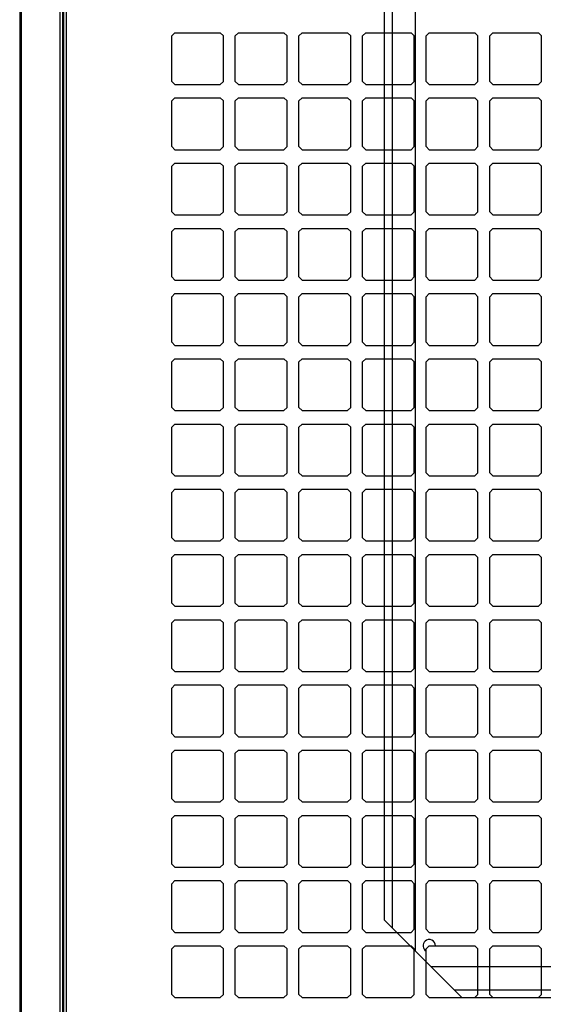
# Model space of a CAD drawing. Header units: millimetres. Extents: x -53211 to 165, y -26563 to 3137.
# Tile 5 of 15: x -29755 to -28763, y -16383 to -14519. Entities that reach past the tile are written whole.
import ezdxf

# ---------------------------------------------------------------- set-up
doc = ezdxf.new("R2010")
doc.units = ezdxf.units.MM
doc.header["$MEASUREMENT"] = 0

msp = doc.modelspace()

# ---------------------------------------------------------------- linework, layer by layer
for p, q in [((-29752.4, -13644.1), (-29752.4, -16858.1)), ((-29755.1, -13696.9), (-29755.1, -16857.7)), ((-29678.1, -17870.3), (-29678.1, -13695.9)), ((-29673.4, -16858.7), (-29673.4, -13695.9)), ((-29671.3, -16858.7), (-29671.3, -13695.8)), ((-29666.6, -16856.1), (-29666.6, -13694.5)), ((-29005.6, -14261.6), (-29005.6, -16282.4)), ((-29049.7, -14305.7), (-29049.7, -16238.3)), ((-29064.4, -14320.4), (-29064.4, -16223.6)), ((-29461.3, -14543.9), (-29467.1, -14549.8)), ((-29467.1, -14636), (-29467.1, -14549.8)), ((-29461.3, -14543.9), (-29375, -14543.9)), ((-29369.1, -14549.8), (-29375, -14543.9)), ((-29369.1, -14636), (-29369.1, -14549.8)), ((-29340.7, -14543.9), (-29346.6, -14549.8)), ((-29346.6, -14636), (-29346.6, -14549.8)), ((-29340.7, -14543.9), (-29254.5, -14543.9)), ((-29248.6, -14549.8), (-29254.5, -14543.9)), ((-29248.6, -14636), (-29248.6, -14549.8)), ((-29220.2, -14543.9), (-29226.1, -14549.8)), ((-29226.1, -14636), (-29226.1, -14549.8)), ((-29220.2, -14543.9), (-29133.9, -14543.9)), ((-29128, -14549.8), (-29133.9, -14543.9)), ((-29128, -14636), (-29128, -14549.8)), ((-29099.6, -14543.9), (-29105.5, -14549.8)), ((-29105.5, -14636), (-29105.5, -14549.8)), ((-29099.6, -14543.9), (-29013.4, -14543.9)), ((-29007.5, -14549.8), (-29013.4, -14543.9)), ((-29007.5, -14636), (-29007.5, -14549.8)), ((-28979.1, -14543.9), (-28985, -14549.8)), ((-28985, -14636), (-28985, -14549.8)), ((-28979.1, -14543.9), (-28892.8, -14543.9)), ((-28887, -14549.8), (-28892.8, -14543.9)), ((-28887, -14636), (-28887, -14549.8)), ((-28858.6, -14543.9), (-28864.4, -14549.8)), ((-28864.4, -14636), (-28864.4, -14549.8)), ((-28858.6, -14543.9), (-28772.3, -14543.9)), ((-28766.4, -14549.8), (-28772.3, -14543.9)), ((-28766.4, -14636), (-28766.4, -14549.8)), ((-29461.3, -14641.9), (-29467.1, -14636)), ((-29461.3, -14641.9), (-29375, -14641.9)), ((-29369.1, -14636), (-29375, -14641.9)), ((-29340.7, -14641.9), (-29346.6, -14636)), ((-29340.7, -14641.9), (-29254.5, -14641.9)), ((-29248.6, -14636), (-29254.5, -14641.9)), ((-29220.2, -14641.9), (-29226.1, -14636)), ((-29220.2, -14641.9), (-29133.9, -14641.9)), ((-29128, -14636), (-29133.9, -14641.9)), ((-29099.6, -14641.9), (-29105.5, -14636)), ((-29099.6, -14641.9), (-29013.4, -14641.9)), ((-29007.5, -14636), (-29013.4, -14641.9)), ((-28979.1, -14641.9), (-28985, -14636)), ((-28979.1, -14641.9), (-28892.8, -14641.9)), ((-28887, -14636), (-28892.8, -14641.9)), ((-28858.6, -14641.9), (-28864.4, -14636)), ((-28858.6, -14641.9), (-28772.3, -14641.9)), ((-28766.4, -14636), (-28772.3, -14641.9)), ((-29461.3, -14667.4), (-29467.1, -14673.2)), ((-29461.3, -14667.4), (-29375, -14667.4)), ((-29369.1, -14673.2), (-29375, -14667.4)), ((-29340.7, -14667.4), (-29346.6, -14673.2)), ((-29340.7, -14667.4), (-29254.5, -14667.4)), ((-29248.6, -14673.2), (-29254.5, -14667.4)), ((-29220.2, -14667.4), (-29226.1, -14673.2)), ((-29220.2, -14667.4), (-29133.9, -14667.4)), ((-29128, -14673.2), (-29133.9, -14667.4)), ((-29099.6, -14667.4), (-29105.5, -14673.2)), ((-29099.6, -14667.4), (-29013.4, -14667.4)), ((-29007.5, -14673.2), (-29013.4, -14667.4)), ((-28979.1, -14667.4), (-28985, -14673.2)), ((-28979.1, -14667.4), (-28892.8, -14667.4)), ((-28887, -14673.2), (-28892.8, -14667.4)), ((-28858.6, -14667.4), (-28864.4, -14673.2)), ((-28858.6, -14667.4), (-28772.3, -14667.4)), ((-28766.4, -14673.2), (-28772.3, -14667.4)), ((-29467.1, -14759.5), (-29467.1, -14673.2)), ((-29369.1, -14759.5), (-29369.1, -14673.2)), ((-29346.6, -14759.5), (-29346.6, -14673.2)), ((-29248.6, -14759.5), (-29248.6, -14673.2)), ((-29226.1, -14759.5), (-29226.1, -14673.2)), ((-29128, -14759.5), (-29128, -14673.2)), ((-29105.5, -14759.5), (-29105.5, -14673.2)), ((-29007.5, -14759.5), (-29007.5, -14673.2)), ((-28985, -14759.5), (-28985, -14673.2)), ((-28887, -14759.5), (-28887, -14673.2)), ((-28864.4, -14759.5), (-28864.4, -14673.2)), ((-28766.4, -14759.5), (-28766.4, -14673.2)), ((-29461.3, -14765.4), (-29467.1, -14759.5)), ((-29369.1, -14759.5), (-29375, -14765.4)), ((-29340.7, -14765.4), (-29346.6, -14759.5)), ((-29248.6, -14759.5), (-29254.5, -14765.4)), ((-29220.2, -14765.4), (-29226.1, -14759.5)), ((-29128, -14759.5), (-29133.9, -14765.4)), ((-29099.6, -14765.4), (-29105.5, -14759.5)), ((-29007.5, -14759.5), (-29013.4, -14765.4)), ((-28979.1, -14765.4), (-28985, -14759.5)), ((-28887, -14759.5), (-28892.8, -14765.4)), ((-28858.6, -14765.4), (-28864.4, -14759.5)), ((-28766.4, -14759.5), (-28772.3, -14765.4)), ((-29461.3, -14765.4), (-29375, -14765.4)), ((-29340.7, -14765.4), (-29254.5, -14765.4)), ((-29220.2, -14765.4), (-29133.9, -14765.4)), ((-29099.6, -14765.4), (-29013.4, -14765.4)), ((-28979.1, -14765.4), (-28892.8, -14765.4)), ((-28858.6, -14765.4), (-28772.3, -14765.4)), ((-29461.3, -14790.8), (-29467.1, -14796.7)), ((-29467.1, -14883), (-29467.1, -14796.7)), ((-29461.3, -14790.8), (-29375, -14790.8)), ((-29369.1, -14796.7), (-29375, -14790.8)), ((-29369.1, -14883), (-29369.1, -14796.7)), ((-29340.7, -14790.8), (-29346.6, -14796.7)), ((-29346.6, -14883), (-29346.6, -14796.7)), ((-29340.7, -14790.8), (-29254.5, -14790.8)), ((-29248.6, -14796.7), (-29254.5, -14790.8)), ((-29248.6, -14883), (-29248.6, -14796.7)), ((-29220.2, -14790.8), (-29226.1, -14796.7)), ((-29226.1, -14883), (-29226.1, -14796.7)), ((-29220.2, -14790.8), (-29133.9, -14790.8)), ((-29128, -14796.7), (-29133.9, -14790.8)), ((-29128, -14883), (-29128, -14796.7)), ((-29099.6, -14790.8), (-29105.5, -14796.7)), ((-29105.5, -14883), (-29105.5, -14796.7)), ((-29099.6, -14790.8), (-29013.4, -14790.8)), ((-29007.5, -14796.7), (-29013.4, -14790.8)), ((-29007.5, -14883), (-29007.5, -14796.7)), ((-28979.1, -14790.8), (-28985, -14796.7)), ((-28985, -14883), (-28985, -14796.7)), ((-28979.1, -14790.8), (-28892.8, -14790.8)), ((-28887, -14796.7), (-28892.8, -14790.8)), ((-28887, -14883), (-28887, -14796.7)), ((-28858.6, -14790.8), (-28864.4, -14796.7)), ((-28864.4, -14883), (-28864.4, -14796.7)), ((-28858.6, -14790.8), (-28772.3, -14790.8)), ((-28766.4, -14796.7), (-28772.3, -14790.8)), ((-28766.4, -14883), (-28766.4, -14796.7)), ((-29461.3, -14888.8), (-29467.1, -14883)), ((-29461.3, -14888.8), (-29375, -14888.8)), ((-29369.1, -14883), (-29375, -14888.8)), ((-29340.7, -14888.8), (-29346.6, -14883)), ((-29340.7, -14888.8), (-29254.5, -14888.8)), ((-29248.6, -14883), (-29254.5, -14888.8)), ((-29220.2, -14888.8), (-29226.1, -14883)), ((-29220.2, -14888.8), (-29133.9, -14888.8)), ((-29128, -14883), (-29133.9, -14888.8)), ((-29099.6, -14888.8), (-29105.5, -14883)), ((-29099.6, -14888.8), (-29013.4, -14888.8)), ((-29007.5, -14883), (-29013.4, -14888.8)), ((-28979.1, -14888.8), (-28985, -14883)), ((-28979.1, -14888.8), (-28892.8, -14888.8)), ((-28887, -14883), (-28892.8, -14888.8)), ((-28858.6, -14888.8), (-28864.4, -14883)), ((-28858.6, -14888.8), (-28772.3, -14888.8)), ((-28766.4, -14883), (-28772.3, -14888.8)), ((-29461.3, -14914.3), (-29467.1, -14920.2)), ((-29467.1, -15006.4), (-29467.1, -14920.2)), ((-29461.3, -14914.3), (-29375, -14914.3)), ((-29369.1, -14920.2), (-29375, -14914.3)), ((-29369.1, -15006.4), (-29369.1, -14920.2)), ((-29340.7, -14914.3), (-29346.6, -14920.2)), ((-29346.6, -15006.4), (-29346.6, -14920.2)), ((-29340.7, -14914.3), (-29254.5, -14914.3)), ((-29248.6, -14920.2), (-29254.5, -14914.3)), ((-29248.6, -15006.4), (-29248.6, -14920.2)), ((-29220.2, -14914.3), (-29226.1, -14920.2)), ((-29226.1, -15006.4), (-29226.1, -14920.2)), ((-29220.2, -14914.3), (-29133.9, -14914.3)), ((-29128, -14920.2), (-29133.9, -14914.3)), ((-29128, -15006.4), (-29128, -14920.2)), ((-29099.6, -14914.3), (-29105.5, -14920.2)), ((-29105.5, -15006.4), (-29105.5, -14920.2)), ((-29099.6, -14914.3), (-29013.4, -14914.3)), ((-29007.5, -14920.2), (-29013.4, -14914.3)), ((-29007.5, -15006.4), (-29007.5, -14920.2)), ((-28979.1, -14914.3), (-28985, -14920.2)), ((-28985, -15006.4), (-28985, -14920.2)), ((-28979.1, -14914.3), (-28892.8, -14914.3)), ((-28887, -14920.2), (-28892.8, -14914.3)), ((-28887, -15006.4), (-28887, -14920.2)), ((-28858.6, -14914.3), (-28864.4, -14920.2)), ((-28864.4, -15006.4), (-28864.4, -14920.2)), ((-28858.6, -14914.3), (-28772.3, -14914.3)), ((-28766.4, -14920.2), (-28772.3, -14914.3)), ((-28766.4, -15006.4), (-28766.4, -14920.2)), ((-29461.3, -15012.3), (-29467.1, -15006.4)), ((-29461.3, -15012.3), (-29375, -15012.3)), ((-29369.1, -15006.4), (-29375, -15012.3)), ((-29340.7, -15012.3), (-29346.6, -15006.4)), ((-29340.7, -15012.3), (-29254.5, -15012.3)), ((-29248.6, -15006.4), (-29254.5, -15012.3)), ((-29220.2, -15012.3), (-29226.1, -15006.4)), ((-29220.2, -15012.3), (-29133.9, -15012.3)), ((-29128, -15006.4), (-29133.9, -15012.3)), ((-29099.6, -15012.3), (-29105.5, -15006.4)), ((-29099.6, -15012.3), (-29013.4, -15012.3)), ((-29007.5, -15006.4), (-29013.4, -15012.3)), ((-28979.1, -15012.3), (-28985, -15006.4)), ((-28979.1, -15012.3), (-28892.8, -15012.3)), ((-28887, -15006.4), (-28892.8, -15012.3)), ((-28858.6, -15012.3), (-28864.4, -15006.4)), ((-28858.6, -15012.3), (-28772.3, -15012.3)), ((-28766.4, -15006.4), (-28772.3, -15012.3)), ((-29461.3, -15037.8), (-29467.1, -15043.7)), ((-29461.3, -15037.8), (-29375, -15037.8)), ((-29369.1, -15043.7), (-29375, -15037.8)), ((-29340.7, -15037.8), (-29346.6, -15043.7)), ((-29340.7, -15037.8), (-29254.5, -15037.8)), ((-29248.6, -15043.7), (-29254.5, -15037.8)), ((-29220.2, -15037.8), (-29226.1, -15043.7)), ((-29220.2, -15037.8), (-29133.9, -15037.8)), ((-29128, -15043.7), (-29133.9, -15037.8)), ((-29099.6, -15037.8), (-29105.5, -15043.7)), ((-29099.6, -15037.8), (-29013.4, -15037.8)), ((-29007.5, -15043.7), (-29013.4, -15037.8)), ((-28979.1, -15037.8), (-28985, -15043.7)), ((-28979.1, -15037.8), (-28892.8, -15037.8)), ((-28887, -15043.7), (-28892.8, -15037.8)), ((-28858.6, -15037.8), (-28864.4, -15043.7)), ((-28858.6, -15037.8), (-28772.3, -15037.8)), ((-28766.4, -15043.7), (-28772.3, -15037.8)), ((-29467.1, -15129.9), (-29467.1, -15043.7)), ((-29369.1, -15129.9), (-29369.1, -15043.7)), ((-29346.6, -15129.9), (-29346.6, -15043.7)), ((-29248.6, -15129.9), (-29248.6, -15043.7)), ((-29226.1, -15129.9), (-29226.1, -15043.7)), ((-29128, -15129.9), (-29128, -15043.7)), ((-29105.5, -15129.9), (-29105.5, -15043.7)), ((-29007.5, -15129.9), (-29007.5, -15043.7)), ((-28985, -15129.9), (-28985, -15043.7)), ((-28887, -15129.9), (-28887, -15043.7)), ((-28864.4, -15129.9), (-28864.4, -15043.7)), ((-28766.4, -15129.9), (-28766.4, -15043.7)), ((-29461.3, -15135.8), (-29467.1, -15129.9)), ((-29461.3, -15135.8), (-29375, -15135.8)), ((-29369.1, -15129.9), (-29375, -15135.8)), ((-29340.7, -15135.8), (-29346.6, -15129.9)), ((-29340.7, -15135.8), (-29254.5, -15135.8)), ((-29248.6, -15129.9), (-29254.5, -15135.8)), ((-29220.2, -15135.8), (-29226.1, -15129.9)), ((-29220.2, -15135.8), (-29133.9, -15135.8)), ((-29128, -15129.9), (-29133.9, -15135.8)), ((-29099.6, -15135.8), (-29105.5, -15129.9)), ((-29099.6, -15135.8), (-29013.4, -15135.8)), ((-29007.5, -15129.9), (-29013.4, -15135.8)), ((-28979.1, -15135.8), (-28985, -15129.9)), ((-28979.1, -15135.8), (-28892.8, -15135.8)), ((-28887, -15129.9), (-28892.8, -15135.8)), ((-28858.6, -15135.8), (-28864.4, -15129.9)), ((-28858.6, -15135.8), (-28772.3, -15135.8)), ((-28766.4, -15129.9), (-28772.3, -15135.8)), ((-29461.3, -15161.3), (-29467.1, -15167.2)), ((-29467.1, -15253.4), (-29467.1, -15167.2)), ((-29461.3, -15161.3), (-29375, -15161.3)), ((-29369.1, -15167.2), (-29375, -15161.3)), ((-29369.1, -15253.4), (-29369.1, -15167.2)), ((-29340.7, -15161.3), (-29346.6, -15167.2)), ((-29346.6, -15253.4), (-29346.6, -15167.2)), ((-29340.7, -15161.3), (-29254.5, -15161.3)), ((-29248.6, -15167.2), (-29254.5, -15161.3)), ((-29248.6, -15253.4), (-29248.6, -15167.2)), ((-29220.2, -15161.3), (-29226.1, -15167.2)), ((-29226.1, -15253.4), (-29226.1, -15167.2)), ((-29220.2, -15161.3), (-29133.9, -15161.3)), ((-29128, -15167.2), (-29133.9, -15161.3)), ((-29128, -15253.4), (-29128, -15167.2)), ((-29099.6, -15161.3), (-29105.5, -15167.2)), ((-29105.5, -15253.4), (-29105.5, -15167.2)), ((-29099.6, -15161.3), (-29013.4, -15161.3)), ((-29007.5, -15167.2), (-29013.4, -15161.3)), ((-29007.5, -15253.4), (-29007.5, -15167.2)), ((-28979.1, -15161.3), (-28985, -15167.2)), ((-28985, -15253.4), (-28985, -15167.2)), ((-28979.1, -15161.3), (-28892.8, -15161.3)), ((-28887, -15167.2), (-28892.8, -15161.3)), ((-28887, -15253.4), (-28887, -15167.2)), ((-28858.6, -15161.3), (-28864.4, -15167.2)), ((-28864.4, -15253.4), (-28864.4, -15167.2)), ((-28858.6, -15161.3), (-28772.3, -15161.3)), ((-28766.4, -15167.2), (-28772.3, -15161.3)), ((-28766.4, -15253.4), (-28766.4, -15167.2)), ((-29461.3, -15259.3), (-29467.1, -15253.4)), ((-29461.3, -15259.3), (-29375, -15259.3)), ((-29369.1, -15253.4), (-29375, -15259.3)), ((-29340.7, -15259.3), (-29346.6, -15253.4)), ((-29340.7, -15259.3), (-29254.5, -15259.3)), ((-29248.6, -15253.4), (-29254.5, -15259.3)), ((-29220.2, -15259.3), (-29226.1, -15253.4)), ((-29220.2, -15259.3), (-29133.9, -15259.3)), ((-29128, -15253.4), (-29133.9, -15259.3)), ((-29099.6, -15259.3), (-29105.5, -15253.4)), ((-29099.6, -15259.3), (-29013.4, -15259.3)), ((-29007.5, -15253.4), (-29013.4, -15259.3)), ((-28979.1, -15259.3), (-28985, -15253.4)), ((-28979.1, -15259.3), (-28892.8, -15259.3)), ((-28887, -15253.4), (-28892.8, -15259.3)), ((-28858.6, -15259.3), (-28864.4, -15253.4)), ((-28858.6, -15259.3), (-28772.3, -15259.3)), ((-28766.4, -15253.4), (-28772.3, -15259.3)), ((-29461.3, -15284.8), (-29467.1, -15290.6)), ((-29461.3, -15284.8), (-29375, -15284.8)), ((-29369.1, -15290.6), (-29375, -15284.8)), ((-29340.7, -15284.8), (-29346.6, -15290.6)), ((-29340.7, -15284.8), (-29254.5, -15284.8)), ((-29248.6, -15290.6), (-29254.5, -15284.8)), ((-29220.2, -15284.8), (-29226.1, -15290.6)), ((-29220.2, -15284.8), (-29133.9, -15284.8)), ((-29128, -15290.6), (-29133.9, -15284.8)), ((-29099.6, -15284.8), (-29105.5, -15290.6)), ((-29099.6, -15284.8), (-29013.4, -15284.8)), ((-29007.5, -15290.6), (-29013.4, -15284.8)), ((-28979.1, -15284.8), (-28985, -15290.6)), ((-28979.1, -15284.8), (-28892.8, -15284.8)), ((-28887, -15290.6), (-28892.8, -15284.8)), ((-28858.6, -15284.8), (-28864.4, -15290.6)), ((-28858.6, -15284.8), (-28772.3, -15284.8)), ((-28766.4, -15290.6), (-28772.3, -15284.8)), ((-29467.1, -15376.9), (-29467.1, -15290.6)), ((-29369.1, -15376.9), (-29369.1, -15290.6)), ((-29346.6, -15376.9), (-29346.6, -15290.6)), ((-29248.6, -15376.9), (-29248.6, -15290.6)), ((-29226.1, -15376.9), (-29226.1, -15290.6)), ((-29128, -15376.9), (-29128, -15290.6)), ((-29105.5, -15376.9), (-29105.5, -15290.6)), ((-29007.5, -15376.9), (-29007.5, -15290.6)), ((-28985, -15376.9), (-28985, -15290.6)), ((-28887, -15376.9), (-28887, -15290.6)), ((-28864.4, -15376.9), (-28864.4, -15290.6)), ((-28766.4, -15376.9), (-28766.4, -15290.6)), ((-29461.3, -15382.8), (-29467.1, -15376.9)), ((-29369.1, -15376.9), (-29375, -15382.8)), ((-29340.7, -15382.8), (-29346.6, -15376.9)), ((-29248.6, -15376.9), (-29254.5, -15382.8)), ((-29220.2, -15382.8), (-29226.1, -15376.9)), ((-29128, -15376.9), (-29133.9, -15382.8)), ((-29099.6, -15382.8), (-29105.5, -15376.9)), ((-29007.5, -15376.9), (-29013.4, -15382.8)), ((-28979.1, -15382.8), (-28985, -15376.9)), ((-28887, -15376.9), (-28892.8, -15382.8)), ((-28858.6, -15382.8), (-28864.4, -15376.9)), ((-28766.4, -15376.9), (-28772.3, -15382.8)), ((-29461.3, -15382.8), (-29375, -15382.8)), ((-29340.7, -15382.8), (-29254.5, -15382.8)), ((-29220.2, -15382.8), (-29133.9, -15382.8)), ((-29099.6, -15382.8), (-29013.4, -15382.8)), ((-28979.1, -15382.8), (-28892.8, -15382.8)), ((-28858.6, -15382.8), (-28772.3, -15382.8)), ((-29461.3, -15408.2), (-29467.1, -15414.1)), ((-29467.1, -15500.4), (-29467.1, -15414.1)), ((-29461.3, -15408.2), (-29375, -15408.2)), ((-29369.1, -15414.1), (-29375, -15408.2)), ((-29369.1, -15500.4), (-29369.1, -15414.1)), ((-29340.7, -15408.2), (-29346.6, -15414.1)), ((-29346.6, -15500.4), (-29346.6, -15414.1)), ((-29340.7, -15408.2), (-29254.5, -15408.2)), ((-29248.6, -15414.1), (-29254.5, -15408.2)), ((-29248.6, -15500.4), (-29248.6, -15414.1)), ((-29220.2, -15408.2), (-29226.1, -15414.1)), ((-29226.1, -15500.4), (-29226.1, -15414.1)), ((-29220.2, -15408.2), (-29133.9, -15408.2)), ((-29128, -15414.1), (-29133.9, -15408.2)), ((-29128, -15500.4), (-29128, -15414.1)), ((-29099.6, -15408.2), (-29105.5, -15414.1)), ((-29105.5, -15500.4), (-29105.5, -15414.1)), ((-29099.6, -15408.2), (-29013.4, -15408.2)), ((-29007.5, -15414.1), (-29013.4, -15408.2)), ((-29007.5, -15500.4), (-29007.5, -15414.1)), ((-28979.1, -15408.2), (-28985, -15414.1)), ((-28985, -15500.4), (-28985, -15414.1)), ((-28979.1, -15408.2), (-28892.8, -15408.2)), ((-28887, -15414.1), (-28892.8, -15408.2)), ((-28887, -15500.4), (-28887, -15414.1)), ((-28858.6, -15408.2), (-28864.4, -15414.1)), ((-28864.4, -15500.4), (-28864.4, -15414.1)), ((-28858.6, -15408.2), (-28772.3, -15408.2)), ((-28766.4, -15414.1), (-28772.3, -15408.2)), ((-28766.4, -15500.4), (-28766.4, -15414.1)), ((-29461.3, -15506.2), (-29467.1, -15500.4)), ((-29461.3, -15506.2), (-29375, -15506.2)), ((-29369.1, -15500.4), (-29375, -15506.2)), ((-29340.7, -15506.2), (-29346.6, -15500.4)), ((-29340.7, -15506.2), (-29254.5, -15506.2)), ((-29248.6, -15500.4), (-29254.5, -15506.2)), ((-29220.2, -15506.2), (-29226.1, -15500.4)), ((-29220.2, -15506.2), (-29133.9, -15506.2)), ((-29128, -15500.4), (-29133.9, -15506.2)), ((-29099.6, -15506.2), (-29105.5, -15500.4)), ((-29099.6, -15506.2), (-29013.4, -15506.2)), ((-29007.5, -15500.4), (-29013.4, -15506.2)), ((-28979.1, -15506.2), (-28985, -15500.4)), ((-28979.1, -15506.2), (-28892.8, -15506.2)), ((-28887, -15500.4), (-28892.8, -15506.2)), ((-28858.6, -15506.2), (-28864.4, -15500.4)), ((-28858.6, -15506.2), (-28772.3, -15506.2)), ((-28766.4, -15500.4), (-28772.3, -15506.2)), ((-29461.3, -15531.7), (-29467.1, -15537.6)), ((-29467.1, -15623.8), (-29467.1, -15537.6)), ((-29461.3, -15531.7), (-29375, -15531.7)), ((-29369.1, -15537.6), (-29375, -15531.7)), ((-29369.1, -15623.8), (-29369.1, -15537.6)), ((-29340.7, -15531.7), (-29346.6, -15537.6)), ((-29346.6, -15623.8), (-29346.6, -15537.6)), ((-29340.7, -15531.7), (-29254.5, -15531.7)), ((-29248.6, -15537.6), (-29254.5, -15531.7)), ((-29248.6, -15623.8), (-29248.6, -15537.6)), ((-29220.2, -15531.7), (-29226.1, -15537.6)), ((-29226.1, -15623.8), (-29226.1, -15537.6)), ((-29220.2, -15531.7), (-29133.9, -15531.7)), ((-29128, -15537.6), (-29133.9, -15531.7)), ((-29128, -15623.8), (-29128, -15537.6)), ((-29099.6, -15531.7), (-29105.5, -15537.6)), ((-29105.5, -15623.8), (-29105.5, -15537.6)), ((-29099.6, -15531.7), (-29013.4, -15531.7)), ((-29007.5, -15537.6), (-29013.4, -15531.7)), ((-29007.5, -15623.8), (-29007.5, -15537.6)), ((-28979.1, -15531.7), (-28985, -15537.6)), ((-28985, -15623.8), (-28985, -15537.6)), ((-28979.1, -15531.7), (-28892.8, -15531.7)), ((-28887, -15537.6), (-28892.8, -15531.7)), ((-28887, -15623.8), (-28887, -15537.6)), ((-28858.6, -15531.7), (-28864.4, -15537.6)), ((-28864.4, -15623.8), (-28864.4, -15537.6)), ((-28858.6, -15531.7), (-28772.3, -15531.7)), ((-28766.4, -15537.6), (-28772.3, -15531.7)), ((-28766.4, -15623.8), (-28766.4, -15537.6)), ((-29461.3, -15629.7), (-29467.1, -15623.8)), ((-29461.3, -15629.7), (-29375, -15629.7)), ((-29369.1, -15623.8), (-29375, -15629.7)), ((-29340.7, -15629.7), (-29346.6, -15623.8)), ((-29340.7, -15629.7), (-29254.5, -15629.7)), ((-29248.6, -15623.8), (-29254.5, -15629.7)), ((-29220.2, -15629.7), (-29226.1, -15623.8)), ((-29220.2, -15629.7), (-29133.9, -15629.7)), ((-29128, -15623.8), (-29133.9, -15629.7)), ((-29099.6, -15629.7), (-29105.5, -15623.8)), ((-29099.6, -15629.7), (-29013.4, -15629.7)), ((-29007.5, -15623.8), (-29013.4, -15629.7)), ((-28979.1, -15629.7), (-28985, -15623.8)), ((-28979.1, -15629.7), (-28892.8, -15629.7)), ((-28887, -15623.8), (-28892.8, -15629.7)), ((-28858.6, -15629.7), (-28864.4, -15623.8)), ((-28858.6, -15629.7), (-28772.3, -15629.7)), ((-28766.4, -15623.8), (-28772.3, -15629.7)), ((-29461.3, -15655.2), (-29467.1, -15661.1)), ((-29461.3, -15655.2), (-29375, -15655.2)), ((-29369.1, -15661.1), (-29375, -15655.2)), ((-29340.7, -15655.2), (-29346.6, -15661.1)), ((-29340.7, -15655.2), (-29254.5, -15655.2)), ((-29248.6, -15661.1), (-29254.5, -15655.2)), ((-29220.2, -15655.2), (-29226.1, -15661.1)), ((-29220.2, -15655.2), (-29133.9, -15655.2)), ((-29128, -15661.1), (-29133.9, -15655.2)), ((-29099.6, -15655.2), (-29105.5, -15661.1)), ((-29099.6, -15655.2), (-29013.4, -15655.2)), ((-29007.5, -15661.1), (-29013.4, -15655.2)), ((-28979.1, -15655.2), (-28985, -15661.1)), ((-28979.1, -15655.2), (-28892.8, -15655.2)), ((-28887, -15661.1), (-28892.8, -15655.2)), ((-28858.6, -15655.2), (-28864.4, -15661.1)), ((-28858.6, -15655.2), (-28772.3, -15655.2)), ((-28766.4, -15661.1), (-28772.3, -15655.2)), ((-29467.1, -15747.3), (-29467.1, -15661.1)), ((-29369.1, -15747.3), (-29369.1, -15661.1)), ((-29346.6, -15747.3), (-29346.6, -15661.1)), ((-29248.6, -15747.3), (-29248.6, -15661.1)), ((-29226.1, -15747.3), (-29226.1, -15661.1)), ((-29128, -15747.3), (-29128, -15661.1)), ((-29105.5, -15747.3), (-29105.5, -15661.1)), ((-29007.5, -15747.3), (-29007.5, -15661.1)), ((-28985, -15747.3), (-28985, -15661.1)), ((-28887, -15747.3), (-28887, -15661.1)), ((-28864.4, -15747.3), (-28864.4, -15661.1)), ((-28766.4, -15747.3), (-28766.4, -15661.1)), ((-29461.3, -15753.2), (-29467.1, -15747.3)), ((-29369.1, -15747.3), (-29375, -15753.2)), ((-29340.7, -15753.2), (-29346.6, -15747.3)), ((-29248.6, -15747.3), (-29254.5, -15753.2)), ((-29220.2, -15753.2), (-29226.1, -15747.3)), ((-29128, -15747.3), (-29133.9, -15753.2)), ((-29099.6, -15753.2), (-29105.5, -15747.3)), ((-29007.5, -15747.3), (-29013.4, -15753.2)), ((-28979.1, -15753.2), (-28985, -15747.3)), ((-28887, -15747.3), (-28892.8, -15753.2)), ((-28858.6, -15753.2), (-28864.4, -15747.3)), ((-28766.4, -15747.3), (-28772.3, -15753.2)), ((-29461.3, -15753.2), (-29375, -15753.2)), ((-29340.7, -15753.2), (-29254.5, -15753.2)), ((-29220.2, -15753.2), (-29133.9, -15753.2)), ((-29099.6, -15753.2), (-29013.4, -15753.2)), ((-28979.1, -15753.2), (-28892.8, -15753.2)), ((-28858.6, -15753.2), (-28772.3, -15753.2)), ((-29461.3, -15778.7), (-29467.1, -15784.6)), ((-29467.1, -15870.8), (-29467.1, -15784.6)), ((-29461.3, -15778.7), (-29375, -15778.7)), ((-29369.1, -15784.6), (-29375, -15778.7)), ((-29369.1, -15870.8), (-29369.1, -15784.6)), ((-29340.7, -15778.7), (-29346.6, -15784.6)), ((-29346.6, -15870.8), (-29346.6, -15784.6)), ((-29340.7, -15778.7), (-29254.5, -15778.7)), ((-29248.6, -15784.6), (-29254.5, -15778.7)), ((-29248.6, -15870.8), (-29248.6, -15784.6)), ((-29220.2, -15778.7), (-29226.1, -15784.6)), ((-29226.1, -15870.8), (-29226.1, -15784.6)), ((-29220.2, -15778.7), (-29133.9, -15778.7)), ((-29128, -15784.6), (-29133.9, -15778.7)), ((-29128, -15870.8), (-29128, -15784.6)), ((-29099.6, -15778.7), (-29105.5, -15784.6)), ((-29105.5, -15870.8), (-29105.5, -15784.6)), ((-29099.6, -15778.7), (-29013.4, -15778.7)), ((-29007.5, -15784.6), (-29013.4, -15778.7)), ((-29007.5, -15870.8), (-29007.5, -15784.6)), ((-28979.1, -15778.7), (-28985, -15784.6)), ((-28985, -15870.8), (-28985, -15784.6)), ((-28979.1, -15778.7), (-28892.8, -15778.7)), ((-28887, -15784.6), (-28892.8, -15778.7)), ((-28887, -15870.8), (-28887, -15784.6)), ((-28858.6, -15778.7), (-28864.4, -15784.6)), ((-28864.4, -15870.8), (-28864.4, -15784.6)), ((-28858.6, -15778.7), (-28772.3, -15778.7)), ((-28766.4, -15784.6), (-28772.3, -15778.7)), ((-28766.4, -15870.8), (-28766.4, -15784.6)), ((-29461.3, -15876.7), (-29467.1, -15870.8)), ((-29461.3, -15876.7), (-29375, -15876.7)), ((-29369.1, -15870.8), (-29375, -15876.7)), ((-29340.7, -15876.7), (-29346.6, -15870.8)), ((-29340.7, -15876.7), (-29254.5, -15876.7)), ((-29248.6, -15870.8), (-29254.5, -15876.7)), ((-29220.2, -15876.7), (-29226.1, -15870.8)), ((-29220.2, -15876.7), (-29133.9, -15876.7)), ((-29128, -15870.8), (-29133.9, -15876.7)), ((-29099.6, -15876.7), (-29105.5, -15870.8)), ((-29099.6, -15876.7), (-29013.4, -15876.7)), ((-29007.5, -15870.8), (-29013.4, -15876.7)), ((-28979.1, -15876.7), (-28985, -15870.8)), ((-28979.1, -15876.7), (-28892.8, -15876.7)), ((-28887, -15870.8), (-28892.8, -15876.7)), ((-28858.6, -15876.7), (-28864.4, -15870.8)), ((-28858.6, -15876.7), (-28772.3, -15876.7)), ((-28766.4, -15870.8), (-28772.3, -15876.7)), ((-29461.3, -15902.2), (-29467.1, -15908)), ((-29467.1, -15994.3), (-29467.1, -15908)), ((-29461.3, -15902.2), (-29375, -15902.2)), ((-29369.1, -15908), (-29375, -15902.2)), ((-29369.1, -15994.3), (-29369.1, -15908)), ((-29340.7, -15902.2), (-29346.6, -15908)), ((-29346.6, -15994.3), (-29346.6, -15908)), ((-29340.7, -15902.2), (-29254.5, -15902.2)), ((-29248.6, -15908), (-29254.5, -15902.2)), ((-29248.6, -15994.3), (-29248.6, -15908)), ((-29220.2, -15902.2), (-29226.1, -15908)), ((-29226.1, -15994.3), (-29226.1, -15908)), ((-29220.2, -15902.2), (-29133.9, -15902.2)), ((-29128, -15908), (-29133.9, -15902.2)), ((-29128, -15994.3), (-29128, -15908)), ((-29099.6, -15902.2), (-29105.5, -15908)), ((-29105.5, -15994.3), (-29105.5, -15908)), ((-29099.6, -15902.2), (-29013.4, -15902.2)), ((-29007.5, -15908), (-29013.4, -15902.2)), ((-29007.5, -15994.3), (-29007.5, -15908)), ((-28979.1, -15902.2), (-28985, -15908)), ((-28985, -15994.3), (-28985, -15908)), ((-28979.1, -15902.2), (-28892.8, -15902.2)), ((-28887, -15908), (-28892.8, -15902.2)), ((-28887, -15994.3), (-28887, -15908)), ((-28858.6, -15902.2), (-28864.4, -15908)), ((-28864.4, -15994.3), (-28864.4, -15908)), ((-28858.6, -15902.2), (-28772.3, -15902.2)), ((-28766.4, -15908), (-28772.3, -15902.2)), ((-28766.4, -15994.3), (-28766.4, -15908)), ((-29461.3, -16000.2), (-29467.1, -15994.3)), ((-29461.3, -16000.2), (-29375, -16000.2)), ((-29369.1, -15994.3), (-29375, -16000.2)), ((-29340.7, -16000.2), (-29346.6, -15994.3)), ((-29340.7, -16000.2), (-29254.5, -16000.2)), ((-29248.6, -15994.3), (-29254.5, -16000.2)), ((-29220.2, -16000.2), (-29226.1, -15994.3)), ((-29220.2, -16000.2), (-29133.9, -16000.2)), ((-29128, -15994.3), (-29133.9, -16000.2)), ((-29099.6, -16000.2), (-29105.5, -15994.3)), ((-29099.6, -16000.2), (-29013.4, -16000.2)), ((-29007.5, -15994.3), (-29013.4, -16000.2)), ((-28979.1, -16000.2), (-28985, -15994.3)), ((-28979.1, -16000.2), (-28892.8, -16000.2)), ((-28887, -15994.3), (-28892.8, -16000.2)), ((-28858.6, -16000.2), (-28864.4, -15994.3)), ((-28858.6, -16000.2), (-28772.3, -16000.2)), ((-28766.4, -15994.3), (-28772.3, -16000.2)), ((-29461.3, -16025.6), (-29467.1, -16031.5)), ((-29461.3, -16025.6), (-29375, -16025.6)), ((-29369.1, -16031.5), (-29375, -16025.6)), ((-29340.7, -16025.6), (-29346.6, -16031.5)), ((-29340.7, -16025.6), (-29254.5, -16025.6)), ((-29248.6, -16031.5), (-29254.5, -16025.6)), ((-29220.2, -16025.6), (-29226.1, -16031.5)), ((-29220.2, -16025.6), (-29133.9, -16025.6)), ((-29128, -16031.5), (-29133.9, -16025.6)), ((-29099.6, -16025.6), (-29105.5, -16031.5)), ((-29099.6, -16025.6), (-29013.4, -16025.6)), ((-29007.5, -16031.5), (-29013.4, -16025.6)), ((-28979.1, -16025.6), (-28985, -16031.5)), ((-28979.1, -16025.6), (-28892.8, -16025.6)), ((-28887, -16031.5), (-28892.8, -16025.6)), ((-28858.6, -16025.6), (-28864.4, -16031.5)), ((-28858.6, -16025.6), (-28772.3, -16025.6)), ((-28766.4, -16031.5), (-28772.3, -16025.6)), ((-29467.1, -16117.8), (-29467.1, -16031.5)), ((-29369.1, -16117.8), (-29369.1, -16031.5)), ((-29346.6, -16117.8), (-29346.6, -16031.5)), ((-29248.6, -16117.8), (-29248.6, -16031.5)), ((-29226.1, -16117.8), (-29226.1, -16031.5)), ((-29128, -16117.8), (-29128, -16031.5)), ((-29105.5, -16117.8), (-29105.5, -16031.5)), ((-29007.5, -16117.8), (-29007.5, -16031.5)), ((-28985, -16117.8), (-28985, -16031.5)), ((-28887, -16117.8), (-28887, -16031.5)), ((-28864.4, -16117.8), (-28864.4, -16031.5)), ((-28766.4, -16117.8), (-28766.4, -16031.5)), ((-29461.3, -16123.6), (-29467.1, -16117.8)), ((-29461.3, -16123.6), (-29375, -16123.6)), ((-29369.1, -16117.8), (-29375, -16123.6)), ((-29340.7, -16123.6), (-29346.6, -16117.8)), ((-29340.7, -16123.6), (-29254.5, -16123.6)), ((-29248.6, -16117.8), (-29254.5, -16123.6)), ((-29220.2, -16123.6), (-29226.1, -16117.8)), ((-29220.2, -16123.6), (-29133.9, -16123.6)), ((-29128, -16117.8), (-29133.9, -16123.6)), ((-29099.6, -16123.6), (-29105.5, -16117.8)), ((-29099.6, -16123.6), (-29013.4, -16123.6)), ((-29007.5, -16117.8), (-29013.4, -16123.6)), ((-28979.1, -16123.6), (-28985, -16117.8)), ((-28979.1, -16123.6), (-28892.8, -16123.6)), ((-28887, -16117.8), (-28892.8, -16123.6)), ((-28858.6, -16123.6), (-28864.4, -16117.8)), ((-28858.6, -16123.6), (-28772.3, -16123.6)), ((-28766.4, -16117.8), (-28772.3, -16123.6)), ((-29461.3, -16149.1), (-29467.1, -16155)), ((-29467.1, -16241.2), (-29467.1, -16155)), ((-29461.3, -16149.1), (-29375, -16149.1)), ((-29369.1, -16155), (-29375, -16149.1)), ((-29369.1, -16241.2), (-29369.1, -16155)), ((-29340.7, -16149.1), (-29346.6, -16155)), ((-29346.6, -16241.2), (-29346.6, -16155)), ((-29340.7, -16149.1), (-29254.5, -16149.1)), ((-29248.6, -16155), (-29254.5, -16149.1)), ((-29248.6, -16241.2), (-29248.6, -16155)), ((-29220.2, -16149.1), (-29226.1, -16155)), ((-29226.1, -16241.2), (-29226.1, -16155)), ((-29220.2, -16149.1), (-29133.9, -16149.1)), ((-29128, -16155), (-29133.9, -16149.1)), ((-29128, -16241.2), (-29128, -16155)), ((-29099.6, -16149.1), (-29105.5, -16155)), ((-29105.5, -16241.2), (-29105.5, -16155)), ((-29099.6, -16149.1), (-29013.4, -16149.1)), ((-29007.5, -16155), (-29013.4, -16149.1)), ((-29007.5, -16241.2), (-29007.5, -16155)), ((-28979.1, -16149.1), (-28985, -16155)), ((-28985, -16241.2), (-28985, -16155)), ((-28979.1, -16149.1), (-28892.8, -16149.1)), ((-28887, -16155), (-28892.8, -16149.1)), ((-28887, -16241.2), (-28887, -16155)), ((-28858.6, -16149.1), (-28864.4, -16155)), ((-28864.4, -16241.2), (-28864.4, -16155)), ((-28858.6, -16149.1), (-28772.3, -16149.1)), ((-28766.4, -16155), (-28772.3, -16149.1)), ((-28766.4, -16241.2), (-28766.4, -16155)), ((-29064.4, -16223.6), (-28917.4, -16370.6)), ((-29461.3, -16247.1), (-29467.1, -16241.2)), ((-29461.3, -16247.1), (-29375, -16247.1)), ((-29369.1, -16241.2), (-29375, -16247.1)), ((-29340.7, -16247.1), (-29346.6, -16241.2)), ((-29340.7, -16247.1), (-29254.5, -16247.1)), ((-29248.6, -16241.2), (-29254.5, -16247.1)), ((-29220.2, -16247.1), (-29226.1, -16241.2)), ((-29220.2, -16247.1), (-29133.9, -16247.1)), ((-29128, -16241.2), (-29133.9, -16247.1)), ((-29099.6, -16247.1), (-29105.5, -16241.2)), ((-29099.6, -16247.1), (-29013.4, -16247.1)), ((-29007.5, -16241.2), (-29013.4, -16247.1)), ((-28979.1, -16247.1), (-28985, -16241.2)), ((-28979.1, -16247.1), (-28892.8, -16247.1)), ((-28887, -16241.2), (-28892.8, -16247.1)), ((-28858.6, -16247.1), (-28864.4, -16241.2)), ((-28858.6, -16247.1), (-28772.3, -16247.1)), ((-28766.4, -16241.2), (-28772.3, -16247.1)), ((-29461.3, -16272.6), (-29467.1, -16278.5)), ((-29461.3, -16272.6), (-29375, -16272.6)), ((-29369.1, -16278.5), (-29375, -16272.6)), ((-29340.7, -16272.6), (-29346.6, -16278.5)), ((-29340.7, -16272.6), (-29254.5, -16272.6)), ((-29248.6, -16278.5), (-29254.5, -16272.6)), ((-29220.2, -16272.6), (-29226.1, -16278.5)), ((-29220.2, -16272.6), (-29133.9, -16272.6)), ((-29128, -16278.5), (-29133.9, -16272.6)), ((-29099.6, -16272.6), (-29105.5, -16278.5)), ((-29099.6, -16272.6), (-29013.4, -16272.6)), ((-29007.5, -16278.5), (-29013.4, -16272.6)), ((-28979.1, -16272.6), (-28985, -16278.5)), ((-28979.1, -16272.6), (-28892.8, -16272.6)), ((-28887, -16278.5), (-28892.8, -16272.6)), ((-28858.6, -16272.6), (-28864.4, -16278.5)), ((-28858.6, -16272.6), (-28772.3, -16272.6)), ((-28766.4, -16278.5), (-28772.3, -16272.6)), ((-29467.1, -16364.7), (-29467.1, -16278.5)), ((-29369.1, -16364.7), (-29369.1, -16278.5)), ((-29346.6, -16364.7), (-29346.6, -16278.5)), ((-29248.6, -16364.7), (-29248.6, -16278.5)), ((-29226.1, -16364.7), (-29226.1, -16278.5)), ((-29128, -16364.7), (-29128, -16278.5)), ((-29105.5, -16364.7), (-29105.5, -16278.5)), ((-29007.5, -16364.7), (-29007.5, -16278.5)), ((-28985, -16364.7), (-28985, -16278.5)), ((-28887, -16364.7), (-28887, -16278.5)), ((-28864.4, -16364.7), (-28864.4, -16278.5)), ((-28766.4, -16364.7), (-28766.4, -16278.5)), ((-28976.2, -16311.8), (-26851.1, -16311.8)), ((-29461.3, -16370.6), (-29467.1, -16364.7)), ((-29369.1, -16364.7), (-29375, -16370.6)), ((-29340.7, -16370.6), (-29346.6, -16364.7)), ((-29248.6, -16364.7), (-29254.5, -16370.6)), ((-29220.2, -16370.6), (-29226.1, -16364.7)), ((-29128, -16364.7), (-29133.9, -16370.6)), ((-29099.6, -16370.6), (-29105.5, -16364.7)), ((-29007.5, -16364.7), (-29013.4, -16370.6)), ((-28979.1, -16370.6), (-28985, -16364.7)), ((-28932.1, -16355.9), (-26895.2, -16355.9)), ((-28887, -16364.7), (-28892.8, -16370.6)), ((-28858.6, -16370.6), (-28864.4, -16364.7)), ((-28766.4, -16364.7), (-28772.3, -16370.6)), ((-29461.3, -16370.6), (-29375, -16370.6)), ((-29340.7, -16370.6), (-29254.5, -16370.6)), ((-29220.2, -16370.6), (-29133.9, -16370.6)), ((-29099.6, -16370.6), (-29013.4, -16370.6)), ((-28979.1, -16370.6), (-28892.8, -16370.6)), ((-28917.4, -16370.6), (-26909.9, -16370.6)), ((-28858.6, -16370.6), (-28772.3, -16370.6))]:
    msp.add_line(p, q)
for start, end in [(132.0033, 240), (0, 132.0033)]:
    msp.add_arc((-28979.1, -16272.6), 11.8, start, end)

doc.saveas('drawing.dxf')
